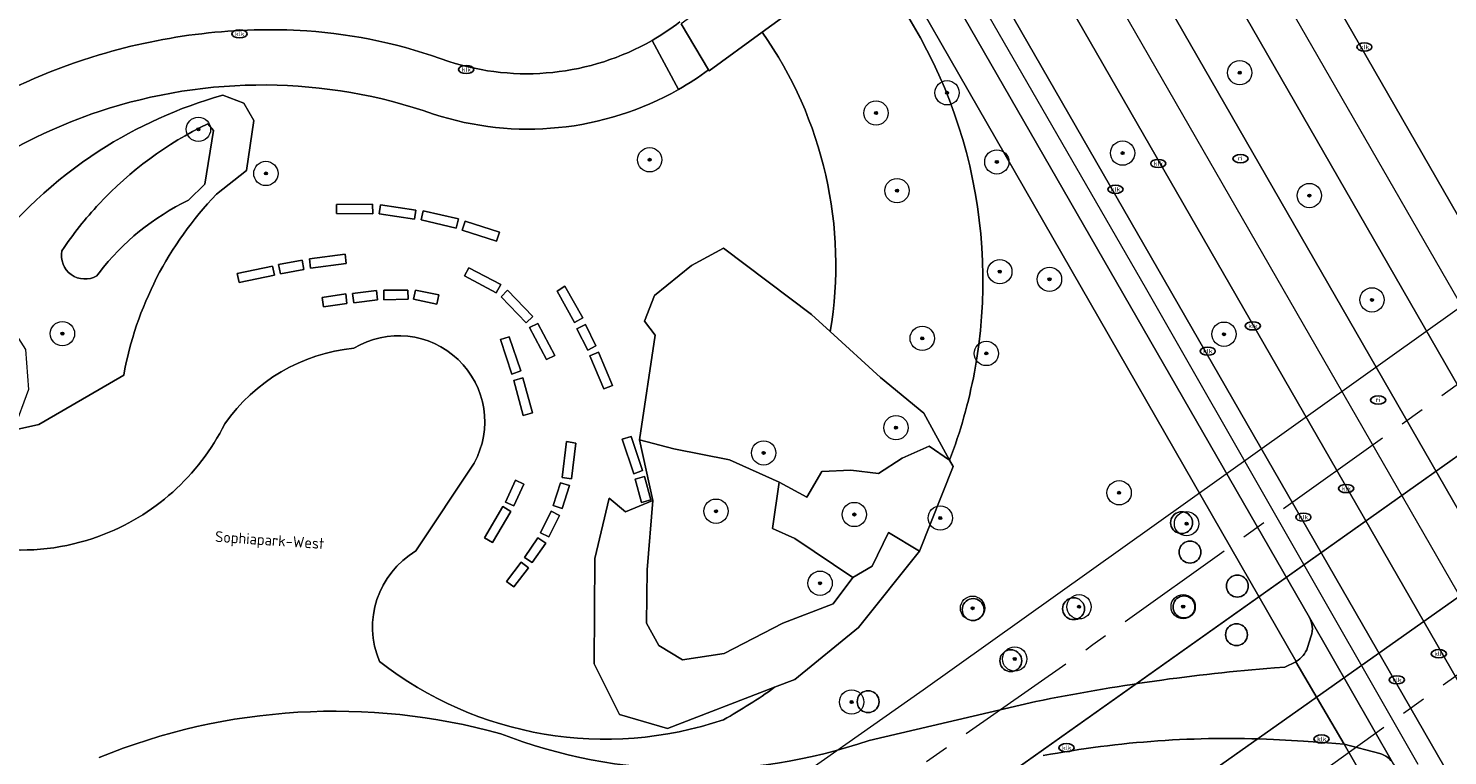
# Model space of a CAD drawing. Header units: metres. Extents: x 103671 to 105190, y 427150 to 429171.
# Tile 42 of 256: x 103994 to 104111, y 427526 to 427586. Entities that reach past the tile are written whole.
import ezdxf
from ezdxf.enums import TextEntityAlignment as Align

# ---------------------------------------------------------------- set-up
doc = ezdxf.new("R2010")
doc.units = ezdxf.units.M
doc.linetypes.add('AM-AS-SO', pattern=[16, 10, -2, 2, -2])
for name, color, linetype, lineweight in [('B-WE-AM-AS_SPOOR_TREIN-G', 253, 'AM-AS-SO', 18), ('B-WE-GR-BEPLANTING_CULTUUR_HEESTERS-GV', 253, 'Continuous', 18), ('B-WE-GR-BOOM-S', 253, 'Continuous', 25), ('B-WE-IE-MEUBILAIR-S', 253, 'Continuous', 25), ('B-WE-KW-KUNSTWERK_DEK-GV', 253, 'Continuous', 18), ('B-WE-KW-KUNSTWERK_TUNNEL-GV', 253, 'Continuous', 18), ('B-WE-OG-TERREIN_BEGROEID-GV', 253, 'Continuous', 18), ('B-WE-OG-TOPOGRAFIE-T18', 7, 'Continuous', 18), ('B-WE-VH-GESLOTENVERHARDING_ASFALT-GV', 253, 'Continuous', 18), ('B-WE-VH-GESLOTENVERHARDING_BETON-GV', 253, 'Continuous', 18), ('B-WE-VH-HALFVERHARDING-GV', 253, 'Continuous', 18), ('B-WE-VH-OPENVERHARDING-GV', 253, 'Continuous', 18), ('B-WE-VH-OPENVERHARDING_SIERBESTRATING-GV', 253, 'Continuous', 18), ('B-WE-VH-OPENVERHARDING_TEGEL-GV', 253, 'Continuous', 18), ('B-WE-VW-MARKERING_PICTOGRAM-G', 253, 'Continuous', 18)]:
    doc.layers.add(name, color=color, linetype=linetype, lineweight=lineweight)
doc.styles.add('NLCS-ISO', font='NLCS-ISO.ttf')
doc.styles.add('NLCS-ISO-M500-T18', font='NLCS-ISO.ttf', dxfattribs={"height": 0.9})

# ---------------------------------------------------------------- blocks, each defined once
blk = doc.blocks.new('SIE-MEUBILAIR_PUT_KOLK-SO')
blk.add_ellipse((0, 0), major_axis=(1.25, 0), ratio=0.54)
at = {"style": 'NLCS-ISO'}
blk.add_text('klk', height=0.75, dxfattribs=at).set_placement((0.03, 0), align=Align.MIDDLE_CENTER)
blk = doc.blocks.new('SIE-MEUBILAIR_PUT_RIOOLPUT-SO')
blk.add_ellipse((0, 0), major_axis=(1.25, 0), ratio=0.54)
at = {"style": 'NLCS-ISO'}
blk.add_text('ri', height=0.75, dxfattribs=at).set_placement((-0.04, 0.07), align=Align.MIDDLE_CENTER)
blk = doc.blocks.new('SGR-BOOM_GBKN-SO')
at = {"linetype": 'ByBlock', "lineweight": 18}
h = blk.add_hatch(color=0, dxfattribs=at)
h.dxf.hatch_style = 1
edge = h.paths.add_edge_path()
edge.add_arc((0, 0), 0.25, 0, 360)
at = {"color": 0, "linetype": 'ByBlock', "lineweight": 18}
for radius in [2, 0.25]:
    blk.add_circle((0, 0), radius, dxfattribs=at)
at = {"color": 0, "linetype": 'ByBlock', "lineweight": 18, "style": 'NLCS-ISO'}
blk.add_attdef('SOORT', (2.5, 0), '', height=1.5, dxfattribs=at)

msp = doc.modelspace()

# ---------------------------------------------------------------- linework, layer by layer
at = {"layer": 'B-WE-AM-AS_SPOOR_TREIN-G', "flags": 128}
for points in [[(103696.327, 427283.456), (103709.313, 427290.401), (103746.448, 427311.474), (103755.563, 427316.772), (103776.772, 427329.695), (103814.413, 427352.796), (103843.513, 427371.823), (103899.402, 427408.976), (103942.726, 427438.459), (104004.208, 427480.883), (104081.76, 427535.371), (104109.175, 427554.949), (104155.672, 427588.399), (104203.199, 427623.004), (104251.78, 427658.799), (104287.781, 427685.624), (104335.474, 427721.504), (104395.514, 427767.417), (104433.325, 427796.679), (104482.244, 427834.97), (104511.725, 427858.282), (104540.037, 427880.827), (104578.412, 427911.652), (104602.932, 427931.576), (104658.061, 427976.677), (104770.321, 428069.176), (105144.15, 428377.204)], [(103696.327, 427259.828), (103702.663, 427263.148), (103741.143, 427284.521), (103776.983, 427305.68), (103812.508, 427327.878), (103846.846, 427350.17), (103884.763, 427375.547), (103921.285, 427400.237), (103995.822, 427451.384), (104091.601, 427518.484), (104175.564, 427578.582), (104266.326, 427645.226), (104387.142, 427736.31), (104482.041, 427809.901), (104517.236, 427837.614), (104550.548, 427864.127), (104594.934, 427899.917), (104636.059, 427933.263), (104659.647, 427952.595), (104803.738, 428071.316), (105144.15, 428351.809)]]:
    msp.add_lwpolyline(points, dxfattribs=at)
at = {"layer": 'B-WE-GR-BEPLANTING_CULTUUR_HEESTERS-GV', "flags": 128}
for points in [[(104060.15, 427561.131), (104058.61, 427562.536), (104051.375, 427567.987), (104048.748, 427566.559), (104045.683, 427564.089), (104044.871, 427561.991), (104045.75, 427560.84), (104044.467, 427552.206), (104047.281, 427551.476), (104051.87, 427550.581), (104055.956, 427548.734), (104058.222, 427547.496), (104059.454, 427549.622), (104061.832, 427549.734), (104064.127, 427549.454), (104066.058, 427550.714), (104068.296, 427551.693), (104069.965, 427550.544), (104067.862, 427554.404), (104064.292, 427557.351)], [(104057.243, 427544.089), (104055.396, 427544.928), (104055.956, 427548.734), (104051.87, 427550.581), (104047.281, 427551.476), (104044.467, 427552.206), (104045.544, 427547.223), (104045.098, 427541.514), (104045.042, 427537.149), (104046.05, 427535.302), (104048.009, 427534.127), (104051.423, 427534.631), (104056.236, 427537.149), (104060.377, 427538.716), (104062, 427540.899)], [(104070.249, 427550.022), (104069.965, 427550.544), (104068.296, 427551.693), (104066.058, 427550.714), (104064.127, 427549.454), (104061.832, 427549.734), (104059.454, 427549.622), (104058.222, 427547.496), (104055.956, 427548.734), (104055.396, 427544.928), (104057.243, 427544.089), (104062, 427540.899), (104063.595, 427541.822), (104064.938, 427544.592), (104067.497, 427543.057)], [(104067.497, 427543.057), (104064.938, 427544.592), (104063.595, 427541.822), (104062, 427540.899), (104060.377, 427538.716), (104056.236, 427537.149), (104051.423, 427534.631), (104048.009, 427534.127), (104046.05, 427535.302), (104045.042, 427537.149), (104045.098, 427541.514), (104045.544, 427547.223), (104043.307, 427546.307), (104041.954, 427547.417), (104040.781, 427542.448), (104040.729, 427533.784), (104042.815, 427529.635), (104046.764, 427528.48), (104055.572, 427531.857), (104057.249, 427532.5), (104062.464, 427536.784)]]:
    msp.add_lwpolyline(points, close=True, dxfattribs=at)
at = {"layer": 'B-WE-KW-KUNSTWERK_DEK-GV', "flags": 128}
msp.add_lwpolyline([(104047.877, 427586.455), (104050.142, 427582.651), (104050.185, 427582.579), (104054.553, 427585.748), (104057.424, 427587.83)], dxfattribs=at)
at = {"layer": 'B-WE-KW-KUNSTWERK_TUNNEL-GV', "flags": 128}
msp.add_lwpolyline([(104286.862, 427678.601), (104287.018, 427678.392), (104285.415, 427677.196), (104290.801, 427669.985), (104292.403, 427671.181), (104292.562, 427670.969), (104146.856, 427564.027), (103999.245, 427459.732), (103849.776, 427358.118), (103844.356, 427354.508), (103844.175, 427354.78), (103845.84, 427355.888), (103840.854, 427363.381), (103839.189, 427362.273), (103839.021, 427362.525), (103853.188, 427371.851), (103870.45, 427383.389), (104010.921, 427479.428), (104149.738, 427577.841)], close=True, dxfattribs=at)
msp.add_lwpolyline([(104263.315, 427673.581), (104215.097, 427637.904), (104166.187, 427602.167), (104117.08, 427566.743), (104067.781, 427531.631), (104018.745, 427497.15), (103969.595, 427463.027), (103919.359, 427428.598), (103894.829, 427411.95), (103864.842, 427391.741), (103840.913, 427375.794), (103840.539, 427375.548), (103827.887, 427367.286), (103811.221, 427356.608), (103794.25, 427345.972), (103785.727, 427340.72), (103768.532, 427330.302), (103759.857, 427325.136), (103742.851, 427315.178), (103725.322, 427305.149), (103708.126, 427295.537), (103696.327, 427289.096)], dxfattribs=at)
at = {"layer": 'B-WE-OG-TERREIN_BEGROEID-GV', "flags": 128}
for points in [[(104112.209, 427627.336), (104104.717, 427621.853), (104102.615, 427620.294), (104102.445, 427620.489), (104096.873, 427616.447), (104099.213, 427612.596), (104098.504, 427612.16), (104093.56, 427620.165), (104089.135, 427616.708), (104084.142, 427625.389), (104079.184, 427635.359), (104074.078, 427636.262), (104085.521, 427616.362), (104086.58, 427614.521), (104088.828, 427610.611), (104127.244, 427543.802)], [(104096.688, 427533.462), (104097.559, 427533.528), (104098.443, 427533.951), (104098.486, 427533.977), (104064.594, 427593.031), (104062.346, 427596.947), (104057.388, 427593.351), (104063.033, 427591.899)], [(104063.033, 427591.899), (104057.388, 427593.351), (104055.315, 427592.878), (104058.441, 427588.569), (104059.115, 427587.633), (104058.065, 427586.901), (104057.424, 427587.83), (104054.553, 427585.748)], [(104054.553, 427585.748), (104050.185, 427582.579), (104050.142, 427582.651)], [(104009.653, 427572.417), (104012.129, 427574.381), (104012.731, 427578.484), (104011.916, 427579.905), (104010.169, 427580.564)], [(104010.169, 427580.564), (104011.916, 427579.905), (104012.731, 427578.484), (104012.129, 427574.381), (104009.653, 427572.417)], [(104008.933, 427578.22), (104009.404, 427577.664), (104008.708, 427573.255), (104007.347, 427571.935)], [(104007.347, 427571.935), (104008.708, 427573.255), (104009.404, 427577.664), (104008.933, 427578.22)], [(104055.572, 427531.857), (104046.764, 427528.48), (104042.815, 427529.635), (104040.729, 427533.784), (104040.781, 427542.448), (104041.954, 427547.417), (104043.307, 427546.307), (104045.544, 427547.223), (104044.467, 427552.206), (104045.75, 427560.84), (104044.871, 427561.991), (104045.683, 427564.089), (104048.748, 427566.559), (104051.375, 427567.987), (104058.61, 427562.536), (104060.15, 427561.131)], [(104002.025, 427557.526), (104000, 427556.35), (103995.047, 427553.474), (103992.965, 427553.027), (103989.6, 427548.617), (103984.735, 427543.657), (103981.839, 427540.285), (103977.017, 427538.923), (103972.35, 427540.471), (103969.924, 427542.042), (103972.027, 427548.237), (103973.477, 427551.177), (103975.671, 427555.628), (103980.697, 427562.349), (103984.924, 427566.467), (103989.725, 427564.96), (103990.467, 427567.078)], [(103990.467, 427567.078), (103989.725, 427564.96), (103991.932, 427562.812), (103993.943, 427559.637), (103994.183, 427556.354), (103992.965, 427553.027), (103995.047, 427553.474), (104000, 427556.35), (104002.025, 427557.526)], [(104000, 427565.959), (103999.904, 427565.834), (103999.809, 427565.708)], [(103999.809, 427565.708), (103999.904, 427565.834), (104000, 427565.959)], [(104060.15, 427561.131), (104064.292, 427557.351), (104067.862, 427554.404), (104069.965, 427550.544)], [(104069.965, 427550.544), (104070.249, 427550.022), (104067.497, 427543.057), (104062.464, 427536.784), (104057.249, 427532.5), (104055.572, 427531.857)], [(104026.064, 427543.074), (104030.853, 427550.3)], [(104030.853, 427550.3), (104026.064, 427543.074)], [(104063.345, 427527.494), (104077.052, 427530.68)], [(104103.492, 427519.87), (104106.385, 427519.03), (104106.967, 427519.262), (104102.42, 427527.173), (104101.064, 427527.287), (104099.074, 427527.432), (104096.62, 427527.564)]]:
    msp.add_lwpolyline(points, dxfattribs=at)
for points in [[(104083.138, 427606.483), (104080.889, 427610.394), (104079.362, 427613.05), (104077.064, 427617.046), (104072.818, 427614.253), (104074.913, 427610.611), (104076.76, 427607.4), (104079.01, 427603.489), (104138.54, 427500), (104139.851, 427497.721), (104148.929, 427481.944), (104153.303, 427484.508), (104150.78, 427488.945), (104144.403, 427500), (104136.562, 427513.594), (104134.803, 427516.644)], [(104073.286, 427599.336), (104071.035, 427603.249), (104070.257, 427604.602), (104066.933, 427610.381), (104063.178, 427607.911), (104065.696, 427603.534), (104067.384, 427600.601), (104069.634, 427596.687), (104075.291, 427586.836), (104121.93, 427505.756), (104125.217, 427500), (104132.465, 427487.31), (104138.841, 427476.146), (104142.833, 427478.44), (104140.942, 427481.722), (104130.428, 427500)], [(104022.509, 427570.816), (104019.54, 427570.826), (104019.526, 427571.573), (104022.501, 427571.596)], [(104025.954, 427570.37), (104023.033, 427570.814), (104023.145, 427571.566), (104026.071, 427571.126)], [(104029.383, 427569.644), (104026.497, 427570.313), (104026.672, 427571.057), (104029.558, 427570.395)], [(104032.699, 427568.567), (104029.862, 427569.457), (104030.121, 427570.208), (104032.93, 427569.293)], [(104014.763, 427566.634), (104016.697, 427567.005), (104016.85, 427566.243), (104014.919, 427565.872)], [(104017.299, 427567.111), (104020.235, 427567.487), (104020.337, 427566.735), (104017.395, 427566.351)], [(104011.365, 427565.907), (104014.261, 427566.503), (104014.42, 427565.763), (104011.513, 427565.152)], [(104030.062, 427565.701), (104030.428, 427566.381), (104033.04, 427564.985), (104032.674, 427564.3)], [(104022.912, 427563.736), (104020.945, 427563.484), (104020.86, 427564.259), (104022.822, 427564.498)], [(104025.418, 427563.795), (104023.437, 427563.744), (104023.417, 427564.534), (104025.4, 427564.545)], [(104027.796, 427563.39), (104025.859, 427563.778), (104026.017, 427564.525), (104027.943, 427564.152)], [(104033.606, 427564.521), (104035.685, 427562.379), (104035.137, 427561.858), (104033.066, 427563.989)], [(104039.108, 427561.875), (104037.696, 427564.451), (104038.311, 427564.849), (104039.79, 427562.26)], [(104020.394, 427563.437), (104018.456, 427563.169), (104018.339, 427563.936), (104020.292, 427564.224)], [(104036.097, 427561.79), (104037.484, 427559.164), (104036.798, 427558.819), (104035.401, 427561.456)], [(104040.2, 427559.599), (104039.314, 427561.348), (104040.009, 427561.703), (104040.877, 427559.947)], [(104033.962, 427557.633), (104033.011, 427560.462), (104033.734, 427560.695), (104034.692, 427557.887)], [(104041.526, 427556.403), (104040.369, 427559.128), (104041.08, 427559.433), (104042.225, 427556.699)], [(104035.648, 427554.443), (104034.89, 427554.229), (104034.116, 427557.098), (104034.856, 427557.312)], [(104039.221, 427551.948), (104038.868, 427549.014), (104038.098, 427549.107), (104038.453, 427552.074)], [(104043.989, 427549.431), (104043.031, 427552.275), (104043.767, 427552.496), (104044.718, 427549.701)], [(104045.394, 427547.287), (104044.624, 427547.065), (104044.104, 427548.983), (104044.861, 427549.193)], [(104033.446, 427547.097), (104034.256, 427548.887), (104034.956, 427548.558), (104034.131, 427546.783)], [(104038.704, 427548.452), (104038.106, 427546.58), (104037.365, 427546.808), (104037.963, 427548.687)], [(104032.366, 427543.776), (104031.709, 427544.166), (104033.206, 427546.728), (104033.866, 427546.317)], [(104037.873, 427546.007), (104036.999, 427544.25), (104036.325, 427544.567), (104037.187, 427546.346)], [(104089.053, 427544.5), (104088.897, 427544.514), (104088.745, 427544.555), (104088.603, 427544.621), (104088.474, 427544.711), (104088.363, 427544.822), (104088.273, 427544.95), (104088.207, 427545.093), (104088.167, 427545.244), (104088.153, 427545.4), (104088.167, 427545.557), (104088.207, 427545.708), (104088.273, 427545.85), (104088.363, 427545.979), (104088.474, 427546.09), (104088.603, 427546.18), (104088.745, 427546.246), (104088.897, 427546.287), (104089.053, 427546.301), (104089.209, 427546.287), (104089.361, 427546.246), (104089.503, 427546.18), (104089.631, 427546.09), (104089.742, 427545.979), (104089.832, 427545.85), (104089.899, 427545.708), (104089.939, 427545.557), (104089.953, 427545.4), (104089.939, 427545.244), (104089.899, 427545.093), (104089.832, 427544.95), (104089.742, 427544.822), (104089.631, 427544.711), (104089.503, 427544.621), (104089.361, 427544.555), (104089.209, 427544.514)], [(104089.053, 427544.5), (104089.209, 427544.514), (104089.361, 427544.555), (104089.503, 427544.621), (104089.631, 427544.711), (104089.742, 427544.822), (104089.832, 427544.95), (104089.899, 427545.093), (104089.939, 427545.244), (104089.953, 427545.4), (104089.939, 427545.557), (104089.899, 427545.708), (104089.832, 427545.85), (104089.742, 427545.979), (104089.631, 427546.09), (104089.503, 427546.18), (104089.361, 427546.246), (104089.209, 427546.287), (104089.053, 427546.301), (104088.897, 427546.287), (104088.745, 427546.246), (104088.603, 427546.18), (104088.474, 427546.09), (104088.363, 427545.979), (104088.273, 427545.85), (104088.207, 427545.708), (104088.167, 427545.557), (104088.153, 427545.4), (104088.167, 427545.244), (104088.207, 427545.093), (104088.273, 427544.95), (104088.363, 427544.822), (104088.474, 427544.711), (104088.603, 427544.621), (104088.745, 427544.555), (104088.897, 427544.514)], [(104036.742, 427543.707), (104035.621, 427542.122), (104034.993, 427542.54), (104036.091, 427544.168)], [(104089.747, 427542.083), (104089.59, 427542.097), (104089.439, 427542.137), (104089.297, 427542.204), (104089.168, 427542.294), (104089.057, 427542.405), (104088.967, 427542.533), (104088.901, 427542.675), (104088.86, 427542.827), (104088.847, 427542.983), (104088.86, 427543.14), (104088.901, 427543.291), (104088.967, 427543.433), (104089.057, 427543.562), (104089.168, 427543.673), (104089.297, 427543.763), (104089.439, 427543.829), (104089.59, 427543.87), (104089.747, 427543.883), (104089.903, 427543.87), (104090.054, 427543.829), (104090.197, 427543.763), (104090.325, 427543.673), (104090.436, 427543.562), (104090.526, 427543.433), (104090.592, 427543.291), (104090.633, 427543.14), (104090.646, 427542.983), (104090.633, 427542.827), (104090.592, 427542.675), (104090.526, 427542.533), (104090.436, 427542.405), (104090.325, 427542.294), (104090.197, 427542.204), (104090.054, 427542.137), (104089.903, 427542.097)], [(104089.747, 427542.083), (104089.903, 427542.097), (104090.054, 427542.137), (104090.197, 427542.204), (104090.325, 427542.294), (104090.436, 427542.405), (104090.526, 427542.533), (104090.592, 427542.675), (104090.633, 427542.827), (104090.646, 427542.983), (104090.633, 427543.14), (104090.592, 427543.291), (104090.526, 427543.433), (104090.436, 427543.562), (104090.325, 427543.673), (104090.197, 427543.763), (104090.054, 427543.829), (104089.903, 427543.87), (104089.747, 427543.883), (104089.59, 427543.87), (104089.439, 427543.829), (104089.297, 427543.763), (104089.168, 427543.673), (104089.057, 427543.562), (104088.967, 427543.433), (104088.901, 427543.291), (104088.86, 427543.14), (104088.847, 427542.983), (104088.86, 427542.827), (104088.901, 427542.675), (104088.967, 427542.533), (104089.057, 427542.405), (104089.168, 427542.294), (104089.297, 427542.204), (104089.439, 427542.137), (104089.59, 427542.097)], [(104035.314, 427541.701), (104034.132, 427540.123), (104033.51, 427540.576), (104034.711, 427542.165)], [(104093.641, 427539.288), (104093.484, 427539.302), (104093.333, 427539.342), (104093.19, 427539.409), (104093.062, 427539.499), (104092.951, 427539.609), (104092.861, 427539.738), (104092.795, 427539.88), (104092.754, 427540.032), (104092.74, 427540.188), (104092.754, 427540.344), (104092.795, 427540.496), (104092.861, 427540.638), (104092.951, 427540.767), (104093.062, 427540.877), (104093.19, 427540.967), (104093.333, 427541.034), (104093.484, 427541.074), (104093.641, 427541.088), (104093.797, 427541.074), (104093.948, 427541.034), (104094.091, 427540.967), (104094.219, 427540.877), (104094.33, 427540.767), (104094.42, 427540.638), (104094.486, 427540.496), (104094.527, 427540.344), (104094.541, 427540.188), (104094.527, 427540.032), (104094.486, 427539.88), (104094.42, 427539.738), (104094.33, 427539.609), (104094.219, 427539.499), (104094.091, 427539.409), (104093.948, 427539.342), (104093.797, 427539.302)], [(104093.641, 427539.288), (104093.797, 427539.302), (104093.948, 427539.342), (104094.091, 427539.409), (104094.219, 427539.499), (104094.33, 427539.609), (104094.42, 427539.738), (104094.486, 427539.88), (104094.527, 427540.032), (104094.541, 427540.188), (104094.527, 427540.344), (104094.486, 427540.496), (104094.42, 427540.638), (104094.33, 427540.767), (104094.219, 427540.877), (104094.091, 427540.967), (104093.948, 427541.034), (104093.797, 427541.074), (104093.641, 427541.088), (104093.484, 427541.074), (104093.333, 427541.034), (104093.19, 427540.967), (104093.062, 427540.877), (104092.951, 427540.767), (104092.861, 427540.638), (104092.795, 427540.496), (104092.754, 427540.344), (104092.74, 427540.188), (104092.754, 427540.032), (104092.795, 427539.88), (104092.861, 427539.738), (104092.951, 427539.609), (104093.062, 427539.499), (104093.19, 427539.409), (104093.333, 427539.342), (104093.484, 427539.302)], [(104071.903, 427537.352), (104071.747, 427537.366), (104071.595, 427537.407), (104071.453, 427537.473), (104071.324, 427537.563), (104071.214, 427537.674), (104071.124, 427537.802), (104071.057, 427537.944), (104071.017, 427538.096), (104071.003, 427538.252), (104071.017, 427538.409), (104071.057, 427538.56), (104071.124, 427538.702), (104071.214, 427538.831), (104071.324, 427538.942), (104071.453, 427539.032), (104071.595, 427539.098), (104071.747, 427539.139), (104071.903, 427539.152), (104072.059, 427539.139), (104072.211, 427539.098), (104072.353, 427539.032), (104072.481, 427538.942), (104072.592, 427538.831), (104072.682, 427538.702), (104072.749, 427538.56), (104072.789, 427538.409), (104072.803, 427538.252), (104072.789, 427538.096), (104072.749, 427537.944), (104072.682, 427537.802), (104072.592, 427537.674), (104072.481, 427537.563), (104072.353, 427537.473), (104072.211, 427537.407), (104072.059, 427537.366)], [(104071.903, 427537.352), (104072.059, 427537.366), (104072.211, 427537.407), (104072.353, 427537.473), (104072.481, 427537.563), (104072.592, 427537.674), (104072.682, 427537.802), (104072.749, 427537.944), (104072.789, 427538.096), (104072.803, 427538.252), (104072.789, 427538.409), (104072.749, 427538.56), (104072.682, 427538.702), (104072.592, 427538.831), (104072.481, 427538.942), (104072.353, 427539.032), (104072.211, 427539.098), (104072.059, 427539.139), (104071.903, 427539.152), (104071.747, 427539.139), (104071.595, 427539.098), (104071.453, 427539.032), (104071.324, 427538.942), (104071.214, 427538.831), (104071.124, 427538.702), (104071.057, 427538.56), (104071.017, 427538.409), (104071.003, 427538.252), (104071.017, 427538.096), (104071.057, 427537.944), (104071.124, 427537.802), (104071.214, 427537.674), (104071.324, 427537.563), (104071.453, 427537.473), (104071.595, 427537.407), (104071.747, 427537.366)], [(104080.17, 427537.424), (104080.014, 427537.438), (104079.863, 427537.478), (104079.72, 427537.544), (104079.592, 427537.634), (104079.481, 427537.745), (104079.391, 427537.874), (104079.325, 427538.016), (104079.284, 427538.168), (104079.27, 427538.324), (104079.284, 427538.48), (104079.325, 427538.632), (104079.391, 427538.774), (104079.481, 427538.902), (104079.592, 427539.013), (104079.72, 427539.103), (104079.863, 427539.17), (104080.014, 427539.21), (104080.17, 427539.224), (104080.327, 427539.21), (104080.478, 427539.17), (104080.62, 427539.103), (104080.749, 427539.013), (104080.86, 427538.902), (104080.95, 427538.774), (104081.016, 427538.632), (104081.057, 427538.48), (104081.07, 427538.324), (104081.057, 427538.168), (104081.016, 427538.016), (104080.95, 427537.874), (104080.86, 427537.745), (104080.749, 427537.634), (104080.62, 427537.544), (104080.478, 427537.478), (104080.327, 427537.438)], [(104080.17, 427537.424), (104080.327, 427537.438), (104080.478, 427537.478), (104080.62, 427537.544), (104080.749, 427537.634), (104080.86, 427537.745), (104080.95, 427537.874), (104081.016, 427538.016), (104081.057, 427538.168), (104081.07, 427538.324), (104081.057, 427538.48), (104081.016, 427538.632), (104080.95, 427538.774), (104080.86, 427538.902), (104080.749, 427539.013), (104080.62, 427539.103), (104080.478, 427539.17), (104080.327, 427539.21), (104080.17, 427539.224), (104080.014, 427539.21), (104079.863, 427539.17), (104079.72, 427539.103), (104079.592, 427539.013), (104079.481, 427538.902), (104079.391, 427538.774), (104079.325, 427538.632), (104079.284, 427538.48), (104079.27, 427538.324), (104079.284, 427538.168), (104079.325, 427538.016), (104079.391, 427537.874), (104079.481, 427537.745), (104079.592, 427537.634), (104079.72, 427537.544), (104079.863, 427537.478), (104080.014, 427537.438)], [(104089.251, 427537.572), (104089.095, 427537.585), (104088.944, 427537.626), (104088.802, 427537.692), (104088.673, 427537.782), (104088.562, 427537.893), (104088.472, 427538.021), (104088.406, 427538.164), (104088.365, 427538.315), (104088.352, 427538.472), (104088.365, 427538.628), (104088.406, 427538.779), (104088.472, 427538.922), (104088.562, 427539.05), (104088.673, 427539.161), (104088.802, 427539.251), (104088.944, 427539.317), (104089.095, 427539.358), (104089.251, 427539.372), (104089.408, 427539.358), (104089.559, 427539.317), (104089.701, 427539.251), (104089.83, 427539.161), (104089.941, 427539.05), (104090.031, 427538.922), (104090.097, 427538.779), (104090.138, 427538.628), (104090.152, 427538.472), (104090.138, 427538.315), (104090.097, 427538.164), (104090.031, 427538.021), (104089.941, 427537.893), (104089.83, 427537.782), (104089.701, 427537.692), (104089.559, 427537.626), (104089.408, 427537.585)], [(104089.251, 427537.572), (104089.408, 427537.585), (104089.559, 427537.626), (104089.701, 427537.692), (104089.83, 427537.782), (104089.941, 427537.893), (104090.031, 427538.021), (104090.097, 427538.164), (104090.138, 427538.315), (104090.152, 427538.472), (104090.138, 427538.628), (104090.097, 427538.779), (104090.031, 427538.922), (104089.941, 427539.05), (104089.83, 427539.161), (104089.701, 427539.251), (104089.559, 427539.317), (104089.408, 427539.358), (104089.251, 427539.372), (104089.095, 427539.358), (104088.944, 427539.317), (104088.802, 427539.251), (104088.673, 427539.161), (104088.562, 427539.05), (104088.472, 427538.922), (104088.406, 427538.779), (104088.365, 427538.628), (104088.352, 427538.472), (104088.365, 427538.315), (104088.406, 427538.164), (104088.472, 427538.021), (104088.562, 427537.893), (104088.673, 427537.782), (104088.802, 427537.692), (104088.944, 427537.626), (104089.095, 427537.585)], [(104093.569, 427535.287), (104093.413, 427535.301), (104093.261, 427535.342), (104093.119, 427535.408), (104092.99, 427535.498), (104092.879, 427535.609), (104092.789, 427535.737), (104092.723, 427535.88), (104092.683, 427536.031), (104092.669, 427536.187), (104092.683, 427536.344), (104092.723, 427536.495), (104092.789, 427536.637), (104092.879, 427536.766), (104092.99, 427536.877), (104093.119, 427536.967), (104093.261, 427537.033), (104093.413, 427537.074), (104093.569, 427537.087), (104093.725, 427537.074), (104093.877, 427537.033), (104094.019, 427536.967), (104094.147, 427536.877), (104094.258, 427536.766), (104094.348, 427536.637), (104094.415, 427536.495), (104094.455, 427536.344), (104094.469, 427536.187), (104094.455, 427536.031), (104094.415, 427535.88), (104094.348, 427535.737), (104094.258, 427535.609), (104094.147, 427535.498), (104094.019, 427535.408), (104093.877, 427535.342), (104093.725, 427535.301)], [(104093.569, 427535.287), (104093.725, 427535.301), (104093.877, 427535.342), (104094.019, 427535.408), (104094.147, 427535.498), (104094.258, 427535.609), (104094.348, 427535.737), (104094.415, 427535.88), (104094.455, 427536.031), (104094.469, 427536.187), (104094.455, 427536.344), (104094.415, 427536.495), (104094.348, 427536.637), (104094.258, 427536.766), (104094.147, 427536.877), (104094.019, 427536.967), (104093.877, 427537.033), (104093.725, 427537.074), (104093.569, 427537.087), (104093.413, 427537.074), (104093.261, 427537.033), (104093.119, 427536.967), (104092.99, 427536.877), (104092.879, 427536.766), (104092.789, 427536.637), (104092.723, 427536.495), (104092.683, 427536.344), (104092.669, 427536.187), (104092.683, 427536.031), (104092.723, 427535.88), (104092.789, 427535.737), (104092.879, 427535.609), (104092.99, 427535.498), (104093.119, 427535.408), (104093.261, 427535.342), (104093.413, 427535.301)], [(104075.003, 427533.147), (104074.847, 427533.161), (104074.695, 427533.201), (104074.553, 427533.268), (104074.424, 427533.358), (104074.313, 427533.469), (104074.223, 427533.597), (104074.157, 427533.739), (104074.117, 427533.891), (104074.103, 427534.047), (104074.117, 427534.203), (104074.157, 427534.355), (104074.223, 427534.497), (104074.313, 427534.626), (104074.424, 427534.736), (104074.553, 427534.826), (104074.695, 427534.893), (104074.847, 427534.933), (104075.003, 427534.947), (104075.159, 427534.933), (104075.311, 427534.893), (104075.453, 427534.826), (104075.581, 427534.736), (104075.692, 427534.626), (104075.782, 427534.497), (104075.848, 427534.355), (104075.889, 427534.203), (104075.903, 427534.047), (104075.889, 427533.891), (104075.848, 427533.739), (104075.782, 427533.597), (104075.692, 427533.469), (104075.581, 427533.358), (104075.453, 427533.268), (104075.311, 427533.201), (104075.159, 427533.161)], [(104075.003, 427533.147), (104075.159, 427533.161), (104075.311, 427533.201), (104075.453, 427533.268), (104075.581, 427533.358), (104075.692, 427533.469), (104075.782, 427533.597), (104075.848, 427533.739), (104075.889, 427533.891), (104075.903, 427534.047), (104075.889, 427534.203), (104075.848, 427534.355), (104075.782, 427534.497), (104075.692, 427534.626), (104075.581, 427534.736), (104075.453, 427534.826), (104075.311, 427534.893), (104075.159, 427534.933), (104075.003, 427534.947), (104074.847, 427534.933), (104074.695, 427534.893), (104074.553, 427534.826), (104074.424, 427534.736), (104074.313, 427534.626), (104074.223, 427534.497), (104074.157, 427534.355), (104074.117, 427534.203), (104074.103, 427534.047), (104074.117, 427533.891), (104074.157, 427533.739), (104074.223, 427533.597), (104074.313, 427533.469), (104074.424, 427533.358), (104074.553, 427533.268), (104074.695, 427533.201), (104074.847, 427533.161)], [(104063.266, 427529.776), (104063.11, 427529.789), (104062.958, 427529.83), (104062.816, 427529.896), (104062.688, 427529.986), (104062.577, 427530.097), (104062.487, 427530.225), (104062.42, 427530.368), (104062.38, 427530.519), (104062.366, 427530.676), (104062.38, 427530.832), (104062.42, 427530.983), (104062.487, 427531.126), (104062.577, 427531.254), (104062.688, 427531.365), (104062.816, 427531.455), (104062.958, 427531.521), (104063.11, 427531.562), (104063.266, 427531.576), (104063.422, 427531.562), (104063.574, 427531.521), (104063.716, 427531.455), (104063.845, 427531.365), (104063.955, 427531.254), (104064.045, 427531.126), (104064.112, 427530.983), (104064.152, 427530.832), (104064.166, 427530.676), (104064.152, 427530.519), (104064.112, 427530.368), (104064.045, 427530.225), (104063.955, 427530.097), (104063.845, 427529.986), (104063.716, 427529.896), (104063.574, 427529.83), (104063.422, 427529.789)], [(104063.266, 427529.776), (104063.422, 427529.789), (104063.574, 427529.83), (104063.716, 427529.896), (104063.845, 427529.986), (104063.955, 427530.097), (104064.045, 427530.225), (104064.112, 427530.368), (104064.152, 427530.519), (104064.166, 427530.676), (104064.152, 427530.832), (104064.112, 427530.983), (104064.045, 427531.126), (104063.955, 427531.254), (104063.845, 427531.365), (104063.716, 427531.455), (104063.574, 427531.521), (104063.422, 427531.562), (104063.266, 427531.576), (104063.11, 427531.562), (104062.958, 427531.521), (104062.816, 427531.455), (104062.688, 427531.365), (104062.577, 427531.254), (104062.487, 427531.126), (104062.42, 427530.983), (104062.38, 427530.832), (104062.366, 427530.676), (104062.38, 427530.519), (104062.42, 427530.368), (104062.487, 427530.225), (104062.577, 427530.097), (104062.688, 427529.986), (104062.816, 427529.896), (104062.958, 427529.83), (104063.11, 427529.789)]]:
    msp.add_lwpolyline(points, close=True, dxfattribs=at)
at = {"layer": 'B-WE-OG-TERREIN_BEGROEID-GV'}
for points in [[(104063.033, 427591.899, -0.2243326), (104072.011, 427557.789)], [(104072.011, 427557.789, 0.2243326), (104063.033, 427591.899)], [(104045.49, 427585.077, 0.0334775), (104047.789, 427586.602)], [(104000, 427583.889, -0.0883437), (104017.081, 427585.87)], [(104017.081, 427585.87, -0.0704431), (104028.779, 427583.346)], [(104060.15, 427561.131, 0.197545), (104054.553, 427585.748)], [(104054.553, 427585.748, -0.197545), (104060.15, 427561.131)], [(104028.779, 427583.346, 0.2111529), (104045.49, 427585.077)], [(103980.493, 427572.628, -0.1163308), (104000, 427583.889)], [(104050.142, 427582.651, -0.029553), (104047.662, 427581.042)], [(104027.501, 427579.025, 0.1661834), (104000, 427579.229)], [(104047.662, 427581.042, -0.2114067), (104027.501, 427579.025)], [(104010.169, 427580.564, 0.0758123), (104000, 427575.985)], [(104000, 427575.985, -0.0758123), (104010.169, 427580.564)], [(104000, 427579.229, 0.1172359), (103983.296, 427568.861)], [(104000, 427571.632, -0.092176), (104008.933, 427578.22)], [(104008.933, 427578.22, 0.092176), (104000, 427571.632)], [(104000, 427575.985, 0.0887285), (103990.467, 427567.078)], [(103990.467, 427567.078, -0.0887285), (104000, 427575.985)], [(103996.942, 427567.776, -0.0404923), (104000, 427571.632)], [(104000, 427571.632, 0.0404923), (103996.942, 427567.776)], [(104007.347, 427571.935, 0.1159664), (104000, 427565.959)], [(104000, 427565.959, -0.1159664), (104007.347, 427571.935)], [(104002.025, 427557.526, -0.1480085), (104009.653, 427572.417)], [(104009.653, 427572.417, 0.1480085), (104002.025, 427557.526)], [(103999.809, 427565.708, -0.6458276), (103996.942, 427567.776)], [(103996.942, 427567.776, 0.6458276), (103999.809, 427565.708)], [(104020.96, 427559.751, 0.219593), (104010.34, 427553.531)], [(104010.34, 427553.531, -0.219593), (104020.96, 427559.751)], [(104030.853, 427550.3, 0.7678874), (104020.96, 427559.751)], [(104020.96, 427559.751, -0.7678874), (104030.853, 427550.3)], [(104072.011, 427557.789, -0.0455352), (104069.965, 427550.544)], [(104069.965, 427550.544, 0.0455352), (104072.011, 427557.789)], [(104010.34, 427553.531, -0.1914124), (104000, 427544.292)], [(104000, 427544.292, 0.1914124), (104010.34, 427553.531)], [(104000, 427544.292, -0.1177987), (103991.333, 427543.279)], [(103991.333, 427543.279, 0.1177987), (104000, 427544.292)], [(104023.074, 427533.977, -0.3757143), (104026.064, 427543.074)], [(104026.064, 427543.074, 0.3757143), (104023.074, 427533.977)], [(104051.363, 427529.192, -0.252643), (104023.074, 427533.977)], [(104023.074, 427533.977, 0.252643), (104051.363, 427529.192)], [(104077.052, 427530.68, -0.0308627), (104096.688, 427533.462)], [(104055.572, 427531.857, -0.0302373), (104051.363, 427529.192)], [(104051.363, 427529.192, 0.0302373), (104055.572, 427531.857)], [(104000, 427526.08, -0.1661409), (104033.038, 427528.035)], [(104033.038, 427528.035, 0.1760978), (104063.345, 427527.494)], [(104096.62, 427527.564, 0.0579116), (104077.677, 427526.239)]]:
    msp.add_lwpolyline(points, format="xyb", dxfattribs=at)
at = {"layer": 'B-WE-VH-GESLOTENVERHARDING_ASFALT-GV', "flags": 128}
for points in [[(104030.942, 427656.918), (104035.356, 427649.338), (104042.633, 427636.658), (104048.564, 427626.324), (104064.538, 427598.537), (104066.788, 427594.623), (104099.572, 427537.597), (104106.497, 427525.544), (104106.545, 427525.46), (104121.19, 427500)], [(104086.58, 427614.521), (104085.521, 427616.362), (104074.078, 427636.262), (104072.847, 427638.402), (104071.206, 427641.266), (104070.386, 427642.702), (104070.083, 427643.213), (104067.745, 427647.267), (104061.692, 427643.769), (104061.627, 427643.731), (104067.585, 427633.528), (104074.853, 427620.89), (104077.064, 427617.046), (104079.362, 427613.05), (104080.889, 427610.394), (104083.138, 427606.483), (104134.803, 427516.644)], [(104121.93, 427505.756), (104075.291, 427586.836), (104069.634, 427596.687), (104067.384, 427600.601), (104065.696, 427603.534), (104063.178, 427607.911), (104061.223, 427611.308), (104050.479, 427629.854), (104050.272, 427630.225)], [(104141.872, 427518.33), (104136.063, 427528.445), (104127.244, 427543.802), (104088.828, 427610.611), (104086.58, 427614.521)], [(104047.877, 427586.455), (104050.142, 427582.651), (104050.185, 427582.579), (104054.553, 427585.748), (104057.424, 427587.83)], [(104050.142, 427582.651), (104047.877, 427586.455)], [(104047.662, 427581.042), (104045.49, 427585.077)], [(104045.49, 427585.077), (104047.662, 427581.042)], [(104096.62, 427527.564), (104099.074, 427527.432), (104101.064, 427527.287), (104102.42, 427527.173), (104098.443, 427533.951), (104097.559, 427533.528), (104096.688, 427533.462)], [(104077.052, 427530.68), (104063.345, 427527.494)]]:
    msp.add_lwpolyline(points, dxfattribs=at)
msp.add_lwpolyline([(104079.01, 427603.489), (104076.76, 427607.4), (104074.913, 427610.611), (104072.818, 427614.253), (104070.116, 427618.949), (104057.325, 427641.156), (104057.317, 427641.151), (104051.105, 427637.802), (104053.449, 427633.762), (104054.173, 427632.507), (104064.858, 427613.988), (104066.933, 427610.381), (104070.257, 427604.602), (104071.035, 427603.249), (104073.286, 427599.336), (104130.428, 427500), (104140.942, 427481.722), (104142.833, 427478.44), (104145.281, 427474.192), (104151.363, 427477.714), (104148.929, 427481.944), (104139.851, 427497.721), (104138.54, 427500)], close=True, dxfattribs=at)
at = {"layer": 'B-WE-VH-GESLOTENVERHARDING_ASFALT-GV'}
for points in [[(104047.789, 427586.602, -0.0334775), (104045.49, 427585.077)], [(104017.081, 427585.87, 0.0883437), (104000, 427583.889)], [(104028.779, 427583.346, 0.0704431), (104017.081, 427585.87)], [(104045.49, 427585.077, -0.2111529), (104028.779, 427583.346)], [(104000, 427583.889, 0.1163308), (103980.493, 427572.628)], [(104047.662, 427581.042, 0.029553), (104050.142, 427582.651)], [(104000, 427579.229, -0.1661834), (104027.501, 427579.025)], [(104027.501, 427579.025, 0.2114067), (104047.662, 427581.042)], [(103983.296, 427568.861, -0.1172359), (104000, 427579.229)], [(104096.688, 427533.462, 0.0308627), (104077.052, 427530.68)], [(104033.038, 427528.035, 0.1661409), (104000, 427526.08)], [(104063.345, 427527.494, -0.1760978), (104033.038, 427528.035)], [(104077.677, 427526.239, -0.0579116), (104096.62, 427527.564)]]:
    msp.add_lwpolyline(points, format="xyb", dxfattribs=at)
at = {"layer": 'B-WE-VH-GESLOTENVERHARDING_BETON-GV', "flags": 128}
for points in [[(104022.509, 427570.816), (104022.501, 427571.596), (104019.526, 427571.573), (104019.54, 427570.826)], [(104025.954, 427570.37), (104026.071, 427571.126), (104023.145, 427571.566), (104023.033, 427570.814)], [(104029.383, 427569.644), (104029.558, 427570.395), (104026.672, 427571.057), (104026.497, 427570.313)], [(104032.699, 427568.567), (104032.93, 427569.293), (104030.121, 427570.208), (104029.862, 427569.457)], [(104014.763, 427566.634), (104014.919, 427565.872), (104016.85, 427566.243), (104016.697, 427567.005)], [(104017.299, 427567.111), (104017.395, 427566.351), (104020.337, 427566.735), (104020.235, 427567.487)], [(104011.365, 427565.907), (104011.513, 427565.152), (104014.42, 427565.763), (104014.261, 427566.503)], [(104030.062, 427565.701), (104032.674, 427564.3), (104033.04, 427564.985), (104030.428, 427566.381)], [(104022.912, 427563.736), (104022.822, 427564.498), (104020.86, 427564.259), (104020.945, 427563.484)], [(104025.418, 427563.795), (104025.4, 427564.545), (104023.417, 427564.534), (104023.437, 427563.744)], [(104027.796, 427563.39), (104027.943, 427564.152), (104026.017, 427564.525), (104025.859, 427563.778)], [(104033.606, 427564.521), (104033.066, 427563.989), (104035.137, 427561.858), (104035.685, 427562.379)], [(104039.108, 427561.875), (104039.79, 427562.26), (104038.311, 427564.849), (104037.696, 427564.451)], [(104020.394, 427563.437), (104020.292, 427564.224), (104018.339, 427563.936), (104018.456, 427563.169)], [(104036.097, 427561.79), (104035.401, 427561.456), (104036.798, 427558.819), (104037.484, 427559.164)], [(104040.2, 427559.599), (104040.877, 427559.947), (104040.009, 427561.703), (104039.314, 427561.348)], [(104033.962, 427557.633), (104034.692, 427557.887), (104033.734, 427560.695), (104033.011, 427560.462)], [(104041.526, 427556.403), (104042.225, 427556.699), (104041.08, 427559.433), (104040.369, 427559.128)], [(104035.648, 427554.443), (104034.856, 427557.312), (104034.116, 427557.098), (104034.89, 427554.229)], [(104039.221, 427551.948), (104038.453, 427552.074), (104038.098, 427549.107), (104038.868, 427549.014)], [(104043.989, 427549.431), (104044.718, 427549.701), (104043.767, 427552.496), (104043.031, 427552.275)], [(104045.394, 427547.287), (104044.861, 427549.193), (104044.104, 427548.983), (104044.624, 427547.065)], [(104033.446, 427547.097), (104034.131, 427546.783), (104034.956, 427548.558), (104034.256, 427548.887)], [(104038.704, 427548.452), (104037.963, 427548.687), (104037.365, 427546.808), (104038.106, 427546.58)], [(104032.366, 427543.776), (104033.866, 427546.317), (104033.206, 427546.728), (104031.709, 427544.166)], [(104037.873, 427546.007), (104037.187, 427546.346), (104036.325, 427544.567), (104036.999, 427544.25)], [(104036.742, 427543.707), (104036.091, 427544.168), (104034.993, 427542.54), (104035.621, 427542.122)], [(104035.314, 427541.701), (104034.711, 427542.165), (104033.51, 427540.576), (104034.132, 427540.123)]]:
    msp.add_lwpolyline(points, close=True, dxfattribs=at)
at = {"layer": 'B-WE-VH-HALFVERHARDING-GV', "flags": 128}
for points in [[(103696.327, 427277.655), (103703.812, 427281.692), (103721.215, 427291.301), (103730.614, 427296.584), (103747.867, 427306.458), (103764.474, 427316.178), (103781.363, 427326.284), (103790.95, 427332.122), (103807.478, 427342.361), (103824.67, 427353.248), (103834.83, 427359.798), (103839.021, 427362.525), (103853.188, 427371.851), (103870.45, 427383.389), (104010.921, 427479.428), (104149.738, 427577.841), (104286.862, 427678.601), (104290.865, 427681.597), (104414.222, 427775.464), (104536.111, 427871.231), (104656.501, 427968.874), (104739.302, 428037.101), (104743.16, 428040.28), (105144.15, 428370.688)], [(105144.15, 428358.325), (104749.204, 428032.897), (104745.345, 428029.718), (104662.816, 427961.715), (104542.224, 427863.909), (104420.131, 427767.985), (104296.565, 427673.965), (104292.562, 427670.969), (104146.856, 427564.027), (103999.245, 427459.732), (103849.776, 427358.118), (103844.356, 427354.508), (103840.191, 427351.741), (103820.626, 427338.88), (103811.093, 427332.736), (103800.6, 427326.076), (103780.559, 427313.649), (103760.457, 427301.563), (103749.891, 427295.359), (103730.202, 427284.067), (103719.409, 427278.023), (103700.008, 427267.414), (103696.327, 427265.448)], [(104263.315, 427673.581), (104215.097, 427637.904), (104166.187, 427602.167), (104117.08, 427566.743), (104067.781, 427531.631), (104018.745, 427497.15), (103969.595, 427463.027), (103919.359, 427428.598), (103894.829, 427411.95), (103864.842, 427391.741), (103840.913, 427375.794), (103840.539, 427375.548), (103827.887, 427367.286), (103811.221, 427356.608), (103794.25, 427345.972), (103785.727, 427340.72), (103768.532, 427330.302), (103759.857, 427325.136), (103742.851, 427315.178), (103725.322, 427305.149), (103708.126, 427295.537), (103696.327, 427289.096)]]:
    msp.add_lwpolyline(points, dxfattribs=at)
at = {"layer": 'B-WE-VH-OPENVERHARDING-GV', "flags": 128}
for points in [[(104041.348, 427632.589), (104043.124, 427630.219), (104043.212, 427630.286), (104062.346, 427596.947), (104064.594, 427593.031), (104098.486, 427533.977)], [(104099.572, 427537.597), (104066.788, 427594.623), (104064.538, 427598.537), (104048.564, 427626.324)], [(104106.497, 427525.544), (104099.572, 427537.597)], [(104099.414, 427535.123), (104099.72, 427536.081)], [(104099.72, 427536.081), (104099.414, 427535.123)], [(104098.486, 427533.977), (104098.443, 427533.951), (104102.42, 427527.173), (104105.362, 427526.409)]]:
    msp.add_lwpolyline(points, dxfattribs=at)
at = {"layer": 'B-WE-VH-OPENVERHARDING-GV'}
for points in [[(104099.72, 427536.081, 0.2070823), (104099.572, 427537.597)], [(104099.572, 427537.597, -0.2070823), (104099.72, 427536.081)], [(104098.486, 427533.977, 0.176447), (104099.414, 427535.123)], [(104099.414, 427535.123, -0.176447), (104098.486, 427533.977)], [(104105.362, 427526.409, -0.1887326), (104106.497, 427525.544)]]:
    msp.add_lwpolyline(points, format="xyb", dxfattribs=at)
at = {"layer": 'B-WE-VH-OPENVERHARDING_SIERBESTRATING-GV', "flags": 128}
msp.add_lwpolyline([(104057.424, 427587.83), (104054.873, 427591.527), (104051.72, 427589.241), (104047.877, 427586.455), (104050.142, 427582.651), (104050.185, 427582.579), (104054.553, 427585.748)], close=True, dxfattribs=at)
at = {"layer": 'B-WE-VH-OPENVERHARDING_TEGEL-GV', "flags": 128}
msp.add_lwpolyline([(104105.362, 427526.409), (104102.42, 427527.173), (104106.967, 427519.262), (104108.077, 427517.331), (104116.644, 427502.427), (104118.039, 427500), (104135.101, 427470.314), (104135.567, 427468.117), (104135.76, 427457.633), (104135.488, 427455.229), (104130.828, 427450.039), (104130.978, 427449.874), (104130.96, 427449.858), (104131.809, 427448.852), (104131.206, 427448.321)], dxfattribs=at)
at = {"layer": 'B-WE-VH-OPENVERHARDING_TEGEL-GV'}
msp.add_lwpolyline([(104106.497, 427525.544, 0.1887326), (104105.362, 427526.409)], format="xyb", dxfattribs=at)
at = {"layer": 'B-WE-VW-MARKERING_PICTOGRAM-G', "flags": 128}
for points in [[(104040.544, 427663.455), (104144.292, 427483.101)], [(104079.081, 427620.537), (104154.75, 427489.175)], [(104069.519, 427593.451), (104086.063, 427564.788)], [(104086.063, 427564.788), (104108.498, 427525.522)]]:
    msp.add_lwpolyline(points, dxfattribs=at)

# ---------------------------------------------------------------- block references
at = {"layer": 'B-WE-GR-BOOM-S', "xscale": 0.5, "yscale": 0.5, "zscale": 0.5}
for p in [(104093.838, 427582.421), (104069.762, 427580.771), (104063.914, 427579.106), (104008.174, 427577.768), (104045.292, 427575.26), (104073.854, 427575.083), (104084.199, 427575.808), (104013.721, 427574.132), (104065.646, 427572.719), (104099.566, 427572.317), (104074.099, 427566.056), (104078.186, 427565.427), (104104.716, 427563.734), (103996.985, 427560.957), (104067.718, 427560.565), (104092.542, 427560.91), (104072.988, 427559.324), (104065.556, 427553.217), (104054.671, 427551.143), (104083.916, 427547.864), (104050.753, 427546.348), (104062.134, 427546.075), (104069.199, 427545.784), (104089.46, 427545.317), (104059.315, 427540.421), (104071.857, 427538.365), (104080.62, 427538.482), (104089.183, 427538.497), (104075.328, 427534.19), (104061.906, 427530.646)]:
    msp.add_blockref('SGR-BOOM_GBKN-SO', p, dxfattribs=at)
at = {"layer": 'B-WE-IE-MEUBILAIR-S', "xscale": 0.5, "yscale": 0.5, "zscale": 0.5}
for name, p in [('SIE-MEUBILAIR_PUT_KOLK-SO', (104011.553, 427585.617)), ('SIE-MEUBILAIR_PUT_KOLK-SO', (104104.09, 427584.54)), ('SIE-MEUBILAIR_PUT_KOLK-SO', (104030.206, 427582.684)), ('SIE-MEUBILAIR_PUT_KOLK-SO', (104087.135, 427574.951)), ('SIE-MEUBILAIR_PUT_RIOOLPUT-SO', (104093.896, 427575.355)), ('SIE-MEUBILAIR_PUT_KOLK-SO', (104083.609, 427572.826)), ('SIE-MEUBILAIR_PUT_KOLK-SO', (104094.911, 427561.593)), ('SIE-MEUBILAIR_PUT_KOLK-SO', (104091.203, 427559.513)), ('SIE-MEUBILAIR_PUT_RIOOLPUT-SO', (104105.221, 427555.489)), ('SIE-MEUBILAIR_PUT_KOLK-SO', (104102.596, 427548.21)), ('SIE-MEUBILAIR_PUT_KOLK-SO', (104099.07, 427545.859)), ('SIE-MEUBILAIR_PUT_KOLK-SO', (104110.21, 427534.62)), ('SIE-MEUBILAIR_PUT_KOLK-SO', (104106.756, 427532.477)), ('SIE-MEUBILAIR_PUT_KOLK-SO', (104079.588, 427526.887)), ('SIE-MEUBILAIR_PUT_KOLK-SO', (104100.57, 427527.607))]:
    msp.add_blockref(name, p, dxfattribs=at)

# ---------------------------------------------------------------- texts
at = {"layer": 'B-WE-OG-TOPOGRAFIE-T18', "style": 'NLCS-ISO-M500-T18'}
msp.add_text('Sophiapark-West', height=0.9, rotation=356.2, dxfattribs=at).set_placement((104014.033, 427543.84), align=Align.MIDDLE)

doc.saveas('drawing.dxf')
